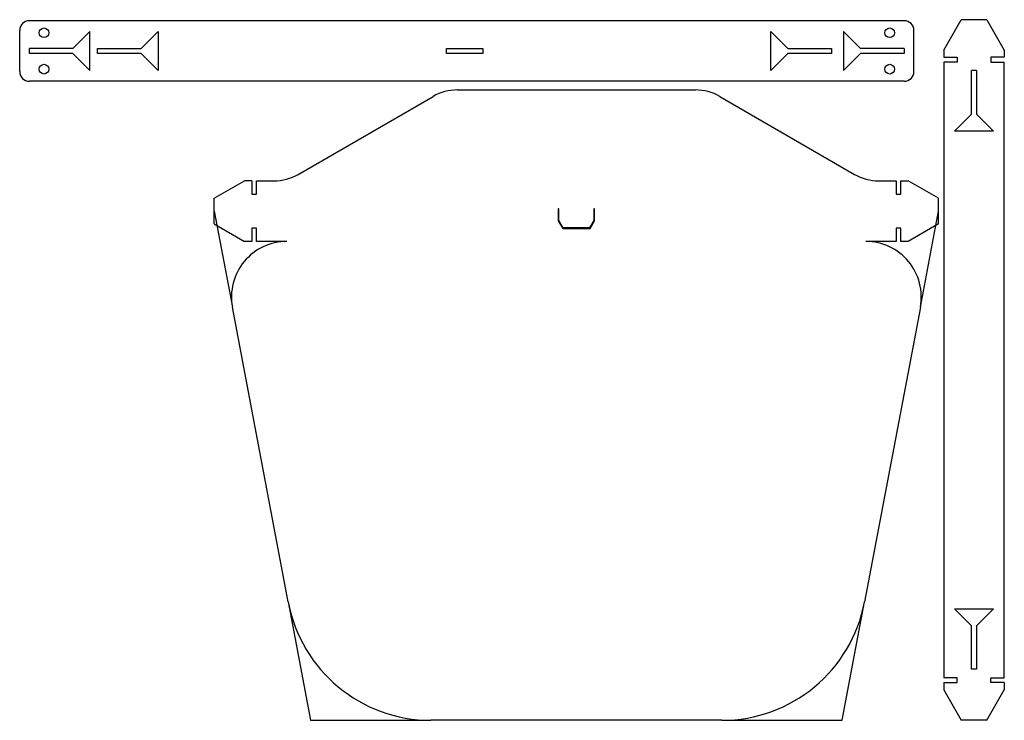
# Model space of a CAD drawing. Header units: millimetres. Extents: x 6 to 413, y 3 to 292.
import ezdxf

# ---------------------------------------------------------------- set-up
doc = ezdxf.new("R2010")
doc.units = ezdxf.units.MM
doc.layers.add('FORMAT_-_LAYOUT', color=7, linetype='Continuous')

msp = doc.modelspace()

# ---------------------------------------------------------------- linework, layer by layer
at = {"color": 7, "linetype": 'Continuous', "lineweight": 25}
for p, q in [((371.25, 291.86), (10.21, 291.86)), ((387.55, 279.76), (394.77, 292.26)), ((405.34, 292.26), (394.77, 292.26)), ((405.34, 292.26), (412.55, 279.76)), ((6.21, 270.86), (6.21, 287.86)), ((35.21, 287.36), (28.21, 280.36)), ((35.21, 271.36), (35.21, 287.36)), ((56.33, 280.36), (63.33, 287.36)), ((63.33, 287.36), (63.33, 271.36)), ((316.25, 287.36), (323.25, 280.36)), ((316.25, 271.36), (316.25, 287.36)), ((353.25, 280.36), (346.25, 287.36)), ((346.25, 287.36), (346.25, 271.36)), ((375.25, 270.86), (375.25, 287.86)), ((10.21, 278.36), (10.21, 280.36)), ((28.21, 280.36), (10.21, 280.36)), ((28.21, 278.36), (10.21, 278.36)), ((28.21, 278.36), (35.21, 271.36)), ((38.33, 278.36), (38.33, 280.36)), ((38.33, 280.36), (56.33, 280.36)), ((56.33, 278.36), (38.33, 278.36)), ((63.33, 271.36), (56.33, 278.36)), ((182.29, 280.36), (197.29, 280.36)), ((182.29, 278.36), (182.29, 280.36)), ((197.29, 278.36), (182.29, 278.36)), ((197.29, 280.36), (197.29, 278.36)), ((323.25, 278.36), (316.25, 271.36)), ((323.25, 280.36), (341.25, 280.36)), ((341.25, 278.36), (323.25, 278.36)), ((341.25, 280.36), (341.25, 278.36)), ((346.25, 271.36), (353.25, 278.36)), ((371.25, 280.36), (353.25, 280.36)), ((371.25, 278.36), (353.25, 278.36)), ((371.25, 280.36), (371.25, 278.36)), ((387.55, 279.76), (387.55, 276.76)), ((387.55, 276.76), (393.05, 276.76)), ((393.05, 276.76), (393.05, 274.76)), ((412.55, 276.76), (407.05, 276.76)), ((407.05, 276.76), (407.05, 274.76)), ((412.55, 279.76), (412.55, 276.76)), ((387.55, 274.76), (387.55, 20.83)), ((393.05, 274.76), (387.55, 274.76)), ((407.05, 274.76), (412.55, 274.76)), ((412.55, 20.83), (412.55, 274.76)), ((401.05, 271.26), (399.05, 271.26)), ((399.05, 253.26), (399.05, 271.26)), ((401.05, 271.26), (401.05, 253.26)), ((371.25, 266.86), (10.21, 266.86)), ((121.13, 228.48), (176.8, 260.62)), ((186.8, 263.3), (285.1, 263.3)), ((295.1, 260.62), (350.77, 228.48)), ((392.05, 246.26), (399.05, 253.26)), ((401.05, 253.26), (408.05, 246.26)), ((408.05, 246.26), (392.05, 246.26)), ((86.49, 218.59), (98.99, 225.8)), ((101.99, 225.8), (98.99, 225.8)), ((101.99, 225.8), (101.99, 220.3)), ((103.99, 225.8), (111.13, 225.8)), ((103.99, 220.3), (103.99, 225.8)), ((360.77, 225.8), (367.91, 225.8)), ((367.91, 225.8), (367.91, 220.3)), ((369.91, 225.8), (372.91, 225.8)), ((369.91, 220.3), (369.91, 225.8)), ((385.41, 218.59), (372.91, 225.8)), ((101.99, 220.3), (103.99, 220.3)), ((367.91, 220.3), (369.91, 220.3)), ((86.49, 208.02), (86.49, 218.59)), ((385.41, 208.02), (385.41, 218.59)), ((228.75, 214.3), (228.45, 214.3)), ((228.45, 214.3), (228.45, 209.3)), ((228.75, 209.38), (228.75, 214.3)), ((243.45, 214.3), (243.15, 214.3)), ((243.15, 214.3), (243.15, 209.38)), ((243.45, 209.3), (243.45, 214.3)), ((86.49, 208.02), (98.99, 200.8)), ((228.45, 209.3), (230.31, 206.08)), ((230.48, 206.38), (228.75, 209.38)), ((243.15, 209.38), (241.42, 206.38)), ((241.59, 206.08), (243.45, 209.3)), ((385.41, 208.02), (372.91, 200.8)), ((101.99, 206.3), (101.99, 200.8)), ((103.99, 206.3), (101.99, 206.3)), ((103.99, 200.8), (103.99, 206.3)), ((230.31, 206.08), (241.59, 206.08)), ((241.42, 206.38), (230.48, 206.38)), ((369.91, 206.3), (367.91, 206.3)), ((367.91, 206.3), (367.91, 200.8)), ((369.91, 200.8), (369.91, 206.3)), ((101.99, 200.8), (98.99, 200.8)), ((116.49, 200.8), (103.99, 200.8)), ((367.91, 200.8), (355.41, 200.8)), ((372.91, 200.8), (369.91, 200.8)), ((117, 52.14), (93.99, 173.65)), ((377.9, 173.65), (354.9, 52.14)), ((392.05, 49.33), (408.05, 49.33)), ((399.05, 42.33), (392.05, 49.33)), ((408.05, 49.33), (401.05, 42.33)), ((399.05, 24.33), (399.05, 42.33)), ((401.05, 42.33), (401.05, 24.33)), ((393.05, 20.83), (387.55, 20.83)), ((393.05, 18.83), (393.05, 20.83)), ((401.05, 24.33), (399.05, 24.33)), ((407.05, 20.83), (412.55, 20.83)), ((407.05, 18.83), (407.05, 20.83)), ((387.55, 18.83), (387.55, 15.83)), ((387.55, 18.83), (393.05, 18.83)), ((412.55, 18.83), (407.05, 18.83)), ((412.55, 18.83), (412.55, 15.83)), ((387.55, 15.83), (394.77, 3.33)), ((405.34, 3.33), (412.55, 15.83)), ((295.95, 3.3), (175.95, 3.3)), ((405.34, 3.33), (394.77, 3.33))]:
    msp.add_line(p, q, dxfattribs=at)
for centre in [(16.21, 286.86), (365.25, 286.86), (16.21, 271.86), (365.25, 271.86)]:
    msp.add_circle(centre, 2, dxfattribs=at)
for centre, radius, start, end in [((10.21, 287.86), 4, 90, 180), ((371.25, 287.86), 4, 0, 90), ((10.21, 270.86), 4, 180, 270), ((371.25, 270.86), 4, 270, 0), ((186.8, 243.3), 20, 90, 120), ((285.1, 243.3), 20, 60, 90), ((111.13, 245.8), 20, 270, 300), ((360.77, 245.8), 20, 240, 270), ((116.49, 177.91), 22.89, 90, 190.7191), ((355.41, 177.91), 22.89, 349.2809, 90), ((175.95, 63.3), 60, 190.7191, 270), ((295.95, 63.3), 60, 270, 349.2809)]:
    msp.add_arc(centre, radius, start, end, dxfattribs=at)
at = {"layer": 'FORMAT_-_LAYOUT'}
for p, q in [((86.49, 213.3), (93.99, 173.65)), ((377.9, 173.65), (385.41, 213.3)), ((117, 52.14), (126.24, 3.3)), ((345.66, 3.3), (354.9, 52.14)), ((126.24, 3.3), (175.95, 3.3)), ((295.95, 3.3), (345.66, 3.3))]:
    msp.add_line(p, q, dxfattribs=at)

doc.saveas('drawing.dxf')
